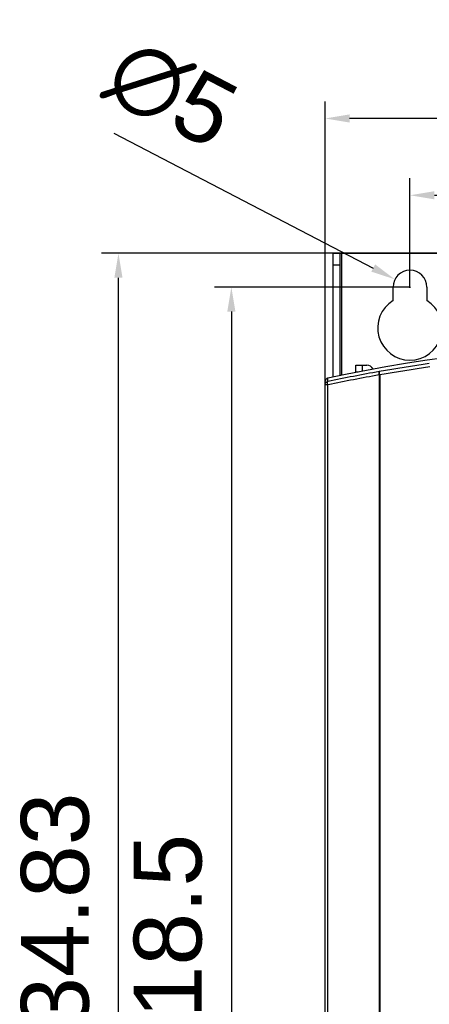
# Model space of a CAD drawing. Header units: millimetres. Extents: x 1117 to 38156, y -1945 to 7303.
# Tile 31 of 256: x 1855 to 1915, y 908 to 1054. Entities that reach past the tile are written whole.
import ezdxf

# ---------------------------------------------------------------- set-up
doc = ezdxf.new("R2010")
doc.units = ezdxf.units.MM
doc.styles.get("Standard").update_dxf_attribs({"font": 'arial.ttf'})
doc.dimstyles.new('DIMSTYLE_1', dxfattribs={"dimtxt": 4.2, "dimasz": 3.6, "dimexe": 2.5, "dimexo": 0, "dimgap": 1.05, "dimtad": 1, "dimdsep": 46, "dimtxsty": 'Standard', "dimblk": '_FILLED', "dimblk1": '_FILLED', "dimblk2": '_FILLED', "dimcen": 0.09, "dimazin": 2, "dimtp": 0.01, "dimtm": 0.01, "dimtfac": 1, "dimtofl": 0, "dimtmove": 0, "dimatfit": 3, "dimldrblk": '_FILLED', "dimfxl": 0, "dimtolj": 1, "dimarcsym": 0})

# ---------------------------------------------------------------- blocks, each defined once
blk = doc.blocks.new('_FILLED')
at = {"color": 0, "linetype": 'ByBlock'}
blk.add_solid([(0, 0), (-1, 0.167), (-1, -0.167)], dxfattribs=at)
blk = doc.blocks.new('*D40')
at = {"color": 0, "linetype": 'Continuous', "lineweight": -2}
for p, q in [((1899.98, 999.13), (1899.98, 1041.5)), ((1992.98, 999.74), (1992.98, 1041.5)), ((1989.38, 1039), (1903.58, 1039))]:
    blk.add_line(p, q, dxfattribs=at)
at = {"layer": 'Defpoints', "color": 0, "linetype": 'Continuous'}
for p in [(1899.98, 1039), (1899.98, 999.13), (1992.98, 999.74)]:
    blk.add_point(p, dxfattribs=at)
at = {"color": 0, "linetype": 'Continuous', "lineweight": -2, "xscale": 3.6, "yscale": 3.6, "zscale": 3.6, "rotation": 180}
blk.add_blockref('_FILLED', (1899.98, 1039), dxfattribs=at)
at = {"color": 0, "linetype": 'Continuous', "lineweight": -2, "xscale": 3.6, "yscale": 3.6, "zscale": 3.6}
blk.add_blockref('_FILLED', (1992.98, 1039), dxfattribs=at)
at = {"color": 0, "linetype": 'Continuous', "insert": (1941.97, 1053.38), "char_height": 10, "width": 6.1688, "attachment_point": 2, "line_spacing_factor": 0.9}
blk.add_mtext('\\A1;93', dxfattribs=at)
blk = doc.blocks.new('*D41')
at = {"color": 0, "linetype": 'Continuous', "lineweight": -2}
for p, q in [((1912.48, 1014.13), (1912.48, 1030.18)), ((1980.48, 1014.13), (1980.48, 1030.18)), ((1916.08, 1027.68), (1976.88, 1027.68))]:
    blk.add_line(p, q, dxfattribs=at)
at = {"layer": 'Defpoints', "color": 0, "linetype": 'Continuous'}
for p in [(1980.48, 1027.68), (1912.48, 1014.13), (1980.48, 1014.13)]:
    blk.add_point(p, dxfattribs=at)
at = {"color": 0, "linetype": 'Continuous', "lineweight": -2, "xscale": 3.6, "yscale": 3.6, "zscale": 3.6, "rotation": 180}
blk.add_blockref('_FILLED', (1912.48, 1027.68), dxfattribs=at)
at = {"color": 0, "linetype": 'Continuous', "lineweight": -2, "xscale": 3.6, "yscale": 3.6, "zscale": 3.6}
blk.add_blockref('_FILLED', (1980.48, 1027.68), dxfattribs=at)
at = {"color": 0, "linetype": 'Continuous', "insert": (1945.35, 1042.06), "char_height": 10, "width": 6.1688, "attachment_point": 2, "line_spacing_factor": 0.9}
blk.add_mtext('\\A1;68', dxfattribs=at)
blk = doc.blocks.new('*D42')
at = {"color": 0, "linetype": 'Continuous', "lineweight": -2}
for p, q in [((1868.81, 1036.85), (1907.07, 1016.95)), ((1912.39, 1014.13), (1912.57, 1014.13)), ((1912.48, 1014.04), (1912.48, 1014.22))]:
    blk.add_line(p, q, dxfattribs=at)
at = {"layer": 'Defpoints', "color": 0, "linetype": 'Continuous'}
for p in [(1910.26, 1015.29), (1914.7, 1012.98)]:
    blk.add_point(p, dxfattribs=at)
at = {"color": 0, "linetype": 'Continuous', "lineweight": -2, "xscale": 3.6, "yscale": 3.6, "zscale": 3.6, "rotation": 332.5163816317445}
blk.add_blockref('_FILLED', (1910.26, 1015.29), dxfattribs=at)
at = {"color": 0, "linetype": 'Continuous', "insert": (1888, 1043.08), "char_height": 10, "width": 8.6844, "attachment_point": 3, "rotation": 332.5164, "line_spacing_factor": 0.9}
blk.add_mtext('\\A1;∅5', dxfattribs=at)
blk = doc.blocks.new('*D43')
at = {"color": 0, "linetype": 'Continuous', "lineweight": -2}
for p, q in [((1912.48, 1014.13), (1883.65, 1014.13)), ((1886.15, 1010.53), (1886.15, 799.23)), ((1912.48, 795.63), (1883.65, 795.63))]:
    blk.add_line(p, q, dxfattribs=at)
at = {"layer": 'Defpoints', "color": 0, "linetype": 'Continuous'}
for p in [(1912.48, 1014.13), (1886.15, 795.63), (1912.48, 795.63)]:
    blk.add_point(p, dxfattribs=at)
at = {"color": 0, "linetype": 'Continuous', "lineweight": -2, "xscale": 3.6, "yscale": 3.6, "zscale": 3.6}
for p, rotation in [((1886.15, 1014.13), 90), ((1886.15, 795.63), 270)]:
    blk.add_blockref('_FILLED', p, dxfattribs=dict(at, rotation=rotation))
at = {"color": 0, "linetype": 'Continuous', "insert": (1871.76, 916.08), "char_height": 10, "width": 15.4219, "attachment_point": 2, "rotation": 90, "line_spacing_factor": 0.9}
blk.add_mtext('\\A1;218.5', dxfattribs=at)
blk = doc.blocks.new('*D44')
at = {"color": 0, "linetype": 'Continuous', "lineweight": -2}
for p, q in [((1902.38, 1019.13), (1867.01, 1019.13)), ((1869.51, 787.9), (1869.51, 1015.53)), ((1937.94, 784.3), (1867.01, 784.3))]:
    blk.add_line(p, q, dxfattribs=at)
at = {"layer": 'Defpoints', "color": 0, "linetype": 'Continuous'}
for p in [(1869.51, 1019.13), (1902.38, 1019.13), (1937.94, 784.3)]:
    blk.add_point(p, dxfattribs=at)
at = {"color": 0, "linetype": 'Continuous', "lineweight": -2, "xscale": 3.6, "yscale": 3.6, "zscale": 3.6}
for p, rotation in [((1869.51, 1019.13), 90), ((1869.51, 784.3), 270)]:
    blk.add_blockref('_FILLED', p, dxfattribs=dict(at, rotation=rotation))
at = {"color": 0, "linetype": 'Continuous', "insert": (1855.13, 918.28), "char_height": 10, "width": 9.2531, "attachment_point": 2, "rotation": 90, "line_spacing_factor": 0.9}
blk.add_mtext('\\A1;234.83', dxfattribs=at)
blk = doc.blocks.new('*D80')
at = {"color": 0, "linetype": 'Continuous', "lineweight": -2}
for p, q in [((1901.18, 1019.13), (2034.75, 1019.13)), ((2032.25, 1015.53), (2032.25, 787.9)), ((1936.98, 784.3), (2034.75, 784.3))]:
    blk.add_line(p, q, dxfattribs=at)
at = {"layer": 'Defpoints', "color": 0, "linetype": 'Continuous'}
for p in [(1901.18, 1019.13), (1936.98, 784.3), (2032.25, 784.3)]:
    blk.add_point(p, dxfattribs=at)
at = {"color": 0, "linetype": 'Continuous', "lineweight": -2, "xscale": 3.6, "yscale": 3.6, "zscale": 3.6}
for p, rotation in [((2032.25, 1019.13), 90), ((2032.25, 784.3), 270)]:
    blk.add_blockref('_FILLED', p, dxfattribs=dict(at, rotation=rotation))
at = {"color": 0, "linetype": 'Continuous', "insert": (2026.09, 901.72), "char_height": 10, "attachment_point": 5, "rotation": 90}
blk.add_mtext('\\A1;234.83', dxfattribs=at)

msp = doc.modelspace()

# ---------------------------------------------------------------- linework, layer by layer
at = {"linetype": 'Continuous'}
for p, q in [((1901.177, 1000.87), (1901.177, 1019.133)), ((1991.777, 1019.133), (1901.177, 1019.133)), ((1902.177, 1001.058), (1902.177, 1019.133)), ((1902.377, 1019.133), (1902.377, 1001.187)), ((1902.177, 1017.401), (1901.177, 1017.401)), ((1909.977, 1012.172), (1909.977, 1014.133)), ((1914.977, 1014.133), (1914.977, 1012.172)), ((1904.477, 1001.633), (1904.477, 1002.633)), ((1904.477, 1002.633), (1906.119, 1002.633)), ((1904.839, 1001.633), (1904.477, 1001.633)), ((1905.477, 1001.753), (1905.477, 1002.633)), ((1899.977, 835.152), (1899.977, 1000.23)), ((1900.33, 1000.216), (1900.372, 1000.227)), ((1900.372, 1000.227), (1900.372, 1000.718)), ((1907.918, 1001.192), (1907.918, 835.194)), ((1908.039, 1001.192), (1908.039, 835.194)), ((1900.426, 999.746), (1900.356, 999.731)), ((1900.426, 999.745), (1900.356, 999.731)), ((1900.356, 835.161), (1900.356, 999.731))]:
    msp.add_line(p, q, dxfattribs=at)
for centre, radius, start, end in [((1912.477, 1014.133), 2.5, 0, 180), ((1912.477, 1008.133), 4.75, 121.75686, 58.24314), ((1946.477, 786.908), 218.725, 77.83126, 102.16874), ((1946.48, 786.837), 218.281, 98.20487, 100.16662), ((1945.531, 786.831), 218.122, 99.92109, 101.94883), ((1906.119, 1001.633), 1, 24.35432, 90), ((1946.48, 786.83), 217.782, 98.20477, 100.16652), ((1900.482, 1000.229), 0.504, 160.67246, 179.92232), ((1900.474, 1000.231), 0.497, 156.69055, 160.60889), ((1900.479, 1000.229), 0.501, 149.74132, 156.68599), ((1900.48, 1000.228), 0.503, 132.55251, 149.69292), ((1900.478, 1000.229), 0.501, 125.49654, 132.50519), ((1900.476, 1000.233), 0.496, 121.52796, 125.49174), ((1900.479, 1000.226), 0.504, 107.99052, 121.4819), ((1900.477, 1000.232), 0.497, 102.18149, 107.99481), ((1945.415, 786.83), 217.617, 99.92209, 101.93105), ((1908.038, 1034.265), 33.074, 269.79151, 270.00159)]:
    msp.add_arc(centre, radius, start, end, dxfattribs=at)
for points, knots in [([(1907.951, 1001.691), (1907.932, 1001.686), (1907.901, 1001.625), (1907.891, 1001.52), (1907.893, 1001.366), (1907.908, 1001.253), (1907.918, 1001.192)], [0, 0, 0, 0, 0.1155291, 0.3327969, 0.6409609, 1, 1, 1, 1]), ([(1908.039, 1001.192), (1908.031, 1001.255), (1908.013, 1001.346), (1907.99, 1001.462), (1907.977, 1001.537), (1907.968, 1001.598), (1907.957, 1001.646), (1907.954, 1001.671), (1907.947, 1001.689), (1907.951, 1001.691)], [0, 0, 0, 0, 0.3769325, 0.5490217, 0.6999653, 0.8246027, 0.9180949, 0.9771734, 1, 1, 1, 1]), ([(1900.356, 999.731), (1900.346, 999.783), (1900.33, 999.882), (1900.319, 1000.019), (1900.323, 1000.126), (1900.336, 1000.188), (1900.349, 1000.208)], [0, 0, 0, 0, 0.328607, 0.6213029, 0.8507024, 1, 1, 1, 1]), ([(1900.349, 1000.208), (1900.351, 1000.21), (1900.357, 1000.218), (1900.365, 1000.225), (1900.372, 1000.227)], [0, 0, 0, 0, 0.2873901, 1, 1, 1, 1]), ([(1900.356, 999.731), (1900.306, 999.731), (1900.233, 999.731), (1900.143, 999.733), (1900.087, 999.733), (1900.043, 999.735), (1900.007, 999.734), (1899.992, 999.738), (1899.977, 999.736), (1899.977, 999.738)], [0, 0, 0, 0, 0.3991943, 0.5718336, 0.7200794, 0.8398208, 0.9277981, 0.9816357, 1, 1, 1, 1])]:
    msp.add_open_spline(points, degree=3, knots=knots, dxfattribs=at)
for points in [[(1899.977, 999.738), (1899.977, 999.823), (1900, 999.91), (1900.042, 999.983)], [(1900.042, 999.983), (1900.074, 1000.04), (1900.118, 1000.091), (1900.169, 1000.131)], [(1900.169, 1000.131), (1900.216, 1000.169), (1900.272, 1000.198), (1900.33, 1000.216)]]:
    msp.add_open_spline(points, degree=3, dxfattribs=at)

# ---------------------------------------------------------------- dimensions: what is measured, and where the dimension line sits
for base, p1, p2, angle, picture, middle in [((1899.977, 1039.001), (1992.977, 999.738), (1899.977, 999.133), 180, '*D40', (1941.969, 1039.001)), ((1869.514, 1019.133), (1937.942, 784.299), (1902.377, 1019.133), 90, '*D44', (1869.514, 918.28)), ((2032.25, 784.299), (1901.177, 1019.133), (1936.977, 784.299), 270, '*D80', (2032.25, 901.716)), ((1886.147, 795.633), (1912.477, 1014.133), (1912.477, 795.633), 270, '*D43', (1886.147, 916.078))]:
    dim = msp.add_linear_dim(base=base, p1=p1, p2=p2, angle=angle, dimstyle='DIMSTYLE_1', override={"dimtxt": 10}, dxfattribs=at)
    dim.commit()
    dim.dimension.update_dxf_attribs({"geometry": picture, "text_midpoint": middle, "dimtype": 160})
dim = msp.add_diameter_dim_2p(p1=(1914.695, 1012.979), p2=(1910.26, 1015.287), dimstyle='DIMSTYLE_1', override={"dimtxt": 10}, dxfattribs=at)
dim.commit()
dim.dimension.update_dxf_attribs({"geometry": '*D42', "text_midpoint": (1877.512, 1032.322), "dimtype": 163})
dim = msp.add_linear_dim(base=(1980.477, 1027.677), p1=(1912.477, 1014.133), p2=(1980.477, 1014.133), dimstyle='DIMSTYLE_1', override={"dimtxt": 10}, dxfattribs=at)
dim.commit()
dim.dimension.update_dxf_attribs({"geometry": '*D41', "text_midpoint": (1945.349, 1027.677), "dimtype": 160})

doc.saveas('drawing.dxf')
